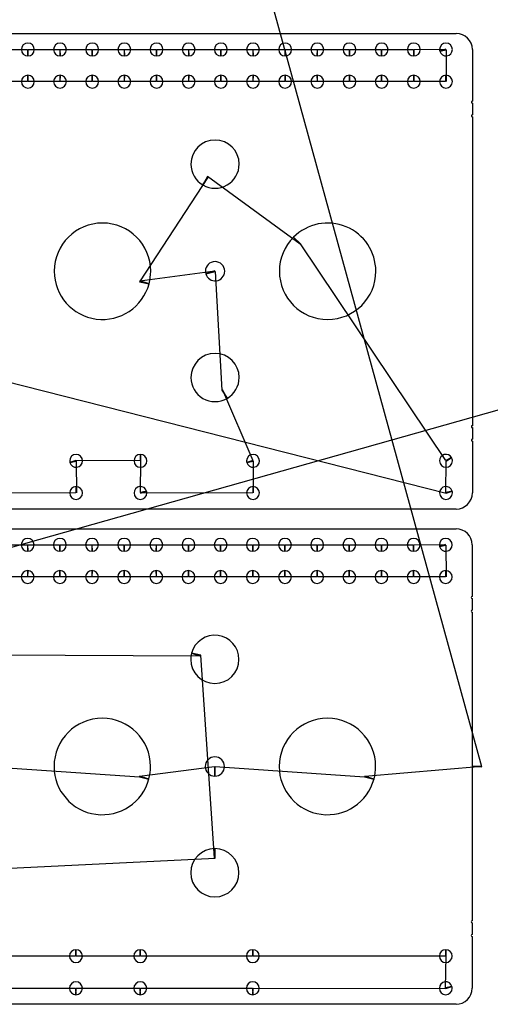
# Model space of a CAD drawing. Header units: inches. Extents: x 1 to 58.2, y 1 to 60.6.
# Tile 3 of 10: x 26.4 to 33.7, y 1 to 16.3. Entities that reach past the tile are written whole.
import ezdxf

# ---------------------------------------------------------------- set-up
doc = ezdxf.new("R2010")
doc.units = ezdxf.units.IN
doc.layers.get('0').update_dxf_attribs({"linetype": 'CONTINUOUS'})
for name, color, linetype in [('10', 7, 'CONTINUOUS'), ('3', 7, 'CONTINUOUS'), ('9', 7, 'CONTINUOUS')]:
    doc.layers.add(name, color=color, linetype=linetype)

msp = doc.modelspace()

# ---------------------------------------------------------------- linework, layer by layer
at = {"color": 0, "linetype": 'CONTINUOUS'}
for p, q in [((1, 1), (55.671, 16.411)), ((25.996, 15.855), (26.487, 15.855)), ((26.496, 15.855), (26.987, 15.855)), ((26.996, 15.855), (27.487, 15.855)), ((27.496, 15.855), (27.987, 15.855)), ((27.996, 15.855), (28.487, 15.855)), ((28.496, 15.855), (28.987, 15.855)), ((28.996, 15.855), (29.487, 15.855)), ((29.496, 15.855), (29.987, 15.855)), ((29.996, 15.855), (30.487, 15.855)), ((30.496, 15.855), (30.987, 15.855)), ((30.996, 15.855), (31.487, 15.855)), ((31.496, 15.855), (31.987, 15.855)), ((31.996, 15.855), (32.487, 15.855)), ((32.496, 15.855), (32.99, 15.86)), ((32.993, 15.851), (32.996, 15.356)), ((26.487, 15.356), (25.996, 15.356)), ((26.987, 15.356), (26.496, 15.356)), ((27.487, 15.356), (26.996, 15.356)), ((27.987, 15.356), (27.496, 15.356)), ((28.487, 15.356), (27.996, 15.356)), ((28.987, 15.356), (28.496, 15.356)), ((29.487, 15.356), (28.996, 15.356)), ((29.987, 15.356), (29.496, 15.356)), ((30.487, 15.356), (29.996, 15.356)), ((30.987, 15.356), (30.496, 15.356)), ((31.487, 15.356), (30.996, 15.356)), ((31.987, 15.356), (31.496, 15.356)), ((32.487, 15.356), (31.996, 15.356)), ((32.987, 15.356), (32.496, 15.356)), ((29.295, 13.875), (28.23, 12.244)), ((30.723, 12.826), (29.283, 13.882)), ((32.99, 9.46), (30.732, 12.835)), ((28.233, 12.257), (29.4, 12.412)), ((29.403, 12.4), (29.509, 10.555)), ((26.121, 10.702), (32.993, 8.952)), ((29.52, 10.562), (29.99, 9.461)), ((28.237, 9.456), (27.24, 9.461)), ((27.243, 9.452), (27.246, 8.956)), ((28.241, 8.961), (28.246, 9.456)), ((29.993, 9.452), (29.996, 8.956)), ((32.991, 8.961), (32.994, 9.453)), ((27.237, 8.956), (26.243, 8.952)), ((29.987, 8.956), (28.243, 8.952)), ((25.993, 8.149), (26.484, 8.149)), ((26.493, 8.149), (26.984, 8.149)), ((26.993, 8.149), (27.484, 8.149)), ((27.493, 8.149), (27.984, 8.149)), ((27.993, 8.149), (28.484, 8.149)), ((28.493, 8.149), (28.984, 8.149)), ((28.993, 8.149), (29.484, 8.149)), ((29.493, 8.149), (29.984, 8.149)), ((29.993, 8.149), (30.484, 8.149)), ((30.493, 8.149), (30.984, 8.149)), ((30.993, 8.149), (31.484, 8.149)), ((31.493, 8.149), (31.984, 8.149)), ((31.993, 8.149), (32.484, 8.149)), ((32.493, 8.149), (32.987, 8.153)), ((32.99, 8.145), (32.993, 7.649)), ((26.484, 7.649), (25.993, 7.649)), ((26.984, 7.649), (26.493, 7.649)), ((27.484, 7.649), (26.993, 7.649)), ((27.984, 7.649), (27.493, 7.649)), ((28.484, 7.649), (27.993, 7.649)), ((28.984, 7.649), (28.493, 7.649)), ((29.484, 7.649), (28.993, 7.649)), ((29.984, 7.649), (29.493, 7.649)), ((30.484, 7.649), (29.993, 7.649)), ((30.984, 7.649), (30.493, 7.649)), ((31.484, 7.649), (30.993, 7.649)), ((31.984, 7.649), (31.493, 7.649)), ((32.484, 7.649), (31.993, 7.649)), ((32.984, 7.649), (32.493, 7.649)), ((29.179, 6.419), (25.683, 6.432)), ((29.392, 3.272), (29.183, 6.432)), ((25.905, 4.699), (28.227, 4.538)), ((28.23, 4.551), (29.392, 4.699)), ((29.405, 4.699), (31.727, 4.538)), ((31.73, 4.551), (33.548, 4.706)), ((26.114, 3.112), (29.405, 3.272)), ((27.234, 1.75), (26.243, 1.75)), ((28.234, 1.75), (27.243, 1.75)), ((29.984, 1.75), (28.243, 1.75)), ((32.984, 1.75), (29.993, 1.75)), ((32.987, 1.254), (32.993, 1.75)), ((26.243, 1.25), (27.234, 1.25)), ((27.243, 1.25), (28.234, 1.25)), ((28.243, 1.25), (29.984, 1.25)), ((29.993, 1.25), (32.99, 1.246))]:
    msp.add_line(p, q, dxfattribs=at)
at = {"layer": '10', "color": 10, "linetype": 'CONTINUOUS'}
msp.add_line((33.548, 4.693), (28.321, 23.766), dxfattribs=at)
at = {"layer": '3', "color": 3, "linetype": 'CONTINUOUS'}
for p, q in [((1.332, 16.106), (33.152, 16.106)), ((33.402, 15.856), (33.402, 15.051)), ((33.402, 15.021), (33.402, 14.838)), ((33.402, 14.808), (33.402, 10.003)), ((33.402, 9.973), (33.402, 9.791)), ((33.402, 9.761), (33.402, 8.956)), ((33.152, 8.706), (1.332, 8.706)), ((1.329, 8.399), (33.149, 8.399)), ((33.399, 8.149), (33.399, 7.344)), ((33.399, 7.314), (33.399, 7.132)), ((33.399, 7.102), (33.399, 4.7)), ((33.399, 4.7), (33.399, 2.297)), ((33.399, 2.267), (33.399, 2.085)), ((33.399, 2.055), (33.399, 1.25)), ((33.149, 1), (1.329, 1))]:
    msp.add_line(p, q, dxfattribs=at)
for centre, radius, start, end in [((33.152, 15.856), 0.25, 360, 90), ((26.492, 15.856), 0.1, 360, 180), ((26.992, 15.856), 0.1, 360, 180), ((27.492, 15.856), 0.1, 360, 180), ((27.992, 15.856), 0.1, 360, 180), ((28.492, 15.856), 0.1, 360, 180), ((28.992, 15.856), 0.1, 360, 180), ((29.492, 15.856), 0.1, 360, 180), ((29.992, 15.856), 0.1, 360, 180), ((30.492, 15.856), 0.1, 360, 180), ((30.992, 15.856), 0.1, 360, 180), ((31.492, 15.856), 0.1, 360, 180), ((31.992, 15.856), 0.1, 360, 180), ((32.492, 15.856), 0.1, 360, 180), ((32.992, 15.856), 0.1, 360, 180), ((26.492, 15.856), 0.1, 180, 270), ((26.492, 15.856), 0.1, 270, 0), ((26.992, 15.856), 0.1, 180, 270), ((26.992, 15.856), 0.1, 270, 0), ((27.492, 15.856), 0.1, 180, 270), ((27.492, 15.856), 0.1, 270, 0), ((27.992, 15.856), 0.1, 180, 270), ((27.992, 15.856), 0.1, 270, 0), ((28.492, 15.856), 0.1, 180, 270), ((28.492, 15.856), 0.1, 270, 0), ((28.992, 15.856), 0.1, 180, 270), ((28.992, 15.856), 0.1, 270, 0), ((29.492, 15.856), 0.1, 180, 270), ((29.492, 15.856), 0.1, 270, 0), ((29.992, 15.856), 0.1, 180, 270), ((29.992, 15.856), 0.1, 270, 0), ((30.492, 15.856), 0.1, 180, 270), ((30.492, 15.856), 0.1, 270, 0), ((30.992, 15.856), 0.1, 180, 270), ((30.992, 15.856), 0.1, 270, 0), ((31.492, 15.856), 0.1, 180, 270), ((31.492, 15.856), 0.1, 270, 0), ((31.992, 15.856), 0.1, 180, 270), ((31.992, 15.856), 0.1, 270, 0), ((32.492, 15.856), 0.1, 180, 270), ((32.492, 15.856), 0.1, 270, 0), ((32.992, 15.856), 0.1, 180, 195), ((32.992, 15.856), 0.1, 195, 0), ((26.492, 15.356), 0.1, 90, 180), ((26.492, 15.356), 0.1, 180, 360), ((26.492, 15.356), 0.1, 360, 90), ((26.992, 15.356), 0.1, 90, 180), ((26.992, 15.356), 0.1, 180, 360), ((26.992, 15.356), 0.1, 360, 90), ((27.492, 15.356), 0.1, 90, 180), ((27.492, 15.356), 0.1, 180, 360), ((27.492, 15.356), 0.1, 360, 90), ((27.992, 15.356), 0.1, 90, 180), ((27.992, 15.356), 0.1, 180, 360), ((27.992, 15.356), 0.1, 360, 90), ((28.492, 15.356), 0.1, 90, 180), ((28.492, 15.356), 0.1, 180, 360), ((28.492, 15.356), 0.1, 360, 90), ((28.992, 15.356), 0.1, 90, 180), ((28.992, 15.356), 0.1, 180, 360), ((28.992, 15.356), 0.1, 360, 90), ((29.492, 15.356), 0.1, 90, 180), ((29.492, 15.356), 0.1, 180, 360), ((29.492, 15.356), 0.1, 360, 90), ((29.992, 15.356), 0.1, 90, 180), ((29.992, 15.356), 0.1, 180, 360), ((29.992, 15.356), 0.1, 360, 90), ((30.492, 15.356), 0.1, 90, 180), ((30.492, 15.356), 0.1, 180, 360), ((30.492, 15.356), 0.1, 360, 90), ((30.992, 15.356), 0.1, 90, 180), ((30.992, 15.356), 0.1, 180, 360), ((30.992, 15.356), 0.1, 360, 90), ((31.492, 15.356), 0.1, 90, 180), ((31.492, 15.356), 0.1, 180, 360), ((31.492, 15.356), 0.1, 360, 90), ((31.992, 15.356), 0.1, 90, 180), ((31.992, 15.356), 0.1, 180, 360), ((31.992, 15.356), 0.1, 360, 90), ((32.492, 15.356), 0.1, 90, 180), ((32.492, 15.356), 0.1, 180, 360), ((32.492, 15.356), 0.1, 360, 90), ((32.992, 15.356), 0.1, 90, 180), ((32.992, 15.356), 0.1, 180, 360), ((32.992, 15.356), 0.1, 360, 90), ((33.402, 15.036), 0.015, 90, 270), ((33.402, 14.823), 0.015, 90, 270), ((29.402, 14.073), 0.375, 360, 180), ((29.402, 14.073), 0.375, 180, 240), ((29.402, 14.073), 0.375, 240, 0), ((27.652, 12.406), 0.75, 360, 180), ((31.152, 12.406), 0.75, 360, 135), ((31.152, 12.406), 0.75, 135, 180), ((29.402, 12.406), 0.15, 360, 180), ((27.652, 12.406), 0.75, 180, 345), ((27.652, 12.406), 0.75, 345, 0), ((29.402, 12.406), 0.15, 180, 195), ((29.402, 12.406), 0.15, 195, 0), ((31.152, 12.406), 0.75, 180, 360), ((29.402, 10.753), 0.375, 360, 180), ((29.402, 10.753), 0.375, 180, 300), ((29.402, 10.753), 0.375, 300, 0), ((33.402, 9.988), 0.015, 90, 270), ((33.402, 9.776), 0.015, 90, 270), ((27.242, 9.456), 0.1, 360, 180), ((28.242, 9.456), 0.1, 90, 180), ((28.242, 9.456), 0.1, 360, 90), ((29.992, 9.456), 0.1, 360, 180), ((32.992, 9.456), 0.1, 30, 180), ((32.992, 9.456), 0.1, 360, 30), ((27.242, 9.456), 0.1, 180, 195), ((27.242, 9.456), 0.1, 195, 0), ((28.242, 9.456), 0.1, 180, 360), ((29.992, 9.456), 0.1, 180, 195), ((29.992, 9.456), 0.1, 195, 0), ((32.992, 9.456), 0.1, 180, 360), ((27.242, 8.956), 0.1, 90, 180), ((27.242, 8.956), 0.1, 360, 90), ((28.242, 8.956), 0.1, 15, 180), ((29.992, 8.956), 0.1, 90, 180), ((29.992, 8.956), 0.1, 360, 90), ((32.992, 8.956), 0.1, 15, 180), ((27.242, 8.956), 0.1, 180, 360), ((28.242, 8.956), 0.1, 180, 360), ((28.242, 8.956), 0.1, 360, 15), ((29.992, 8.956), 0.1, 180, 360), ((32.992, 8.956), 0.1, 180, 360), ((32.992, 8.956), 0.1, 360, 15), ((33.152, 8.956), 0.25, 270, 0), ((33.149, 8.149), 0.25, 360, 90), ((26.489, 8.149), 0.1, 360, 180), ((26.489, 8.149), 0.1, 180, 270), ((26.489, 8.149), 0.1, 270, 0), ((26.989, 8.149), 0.1, 360, 180), ((26.989, 8.149), 0.1, 180, 270), ((26.989, 8.149), 0.1, 270, 0), ((27.489, 8.149), 0.1, 360, 180), ((27.489, 8.149), 0.1, 180, 270), ((27.489, 8.149), 0.1, 270, 0), ((27.989, 8.149), 0.1, 360, 180), ((27.989, 8.149), 0.1, 180, 270), ((27.989, 8.149), 0.1, 270, 0), ((28.489, 8.149), 0.1, 360, 180), ((28.489, 8.149), 0.1, 180, 270), ((28.489, 8.149), 0.1, 270, 0), ((28.989, 8.149), 0.1, 360, 180), ((28.989, 8.149), 0.1, 180, 270), ((28.989, 8.149), 0.1, 270, 0), ((29.489, 8.149), 0.1, 360, 180), ((29.489, 8.149), 0.1, 180, 270), ((29.489, 8.149), 0.1, 270, 0), ((29.989, 8.149), 0.1, 360, 180), ((29.989, 8.149), 0.1, 180, 270), ((29.989, 8.149), 0.1, 270, 0), ((30.489, 8.149), 0.1, 360, 180), ((30.489, 8.149), 0.1, 180, 270), ((30.489, 8.149), 0.1, 270, 0), ((30.989, 8.149), 0.1, 360, 180), ((30.989, 8.149), 0.1, 180, 270), ((30.989, 8.149), 0.1, 270, 0), ((31.489, 8.149), 0.1, 360, 180), ((31.489, 8.149), 0.1, 180, 270), ((31.489, 8.149), 0.1, 270, 0), ((31.989, 8.149), 0.1, 360, 180), ((31.989, 8.149), 0.1, 180, 270), ((31.989, 8.149), 0.1, 270, 0), ((32.489, 8.149), 0.1, 360, 180), ((32.489, 8.149), 0.1, 180, 270), ((32.489, 8.149), 0.1, 270, 0), ((32.989, 8.149), 0.1, 360, 180), ((32.989, 8.149), 0.1, 180, 195), ((32.989, 8.149), 0.1, 195, 0), ((26.489, 7.649), 0.1, 90, 180), ((26.489, 7.649), 0.1, 360, 90), ((26.989, 7.649), 0.1, 90, 180), ((26.989, 7.649), 0.1, 360, 90), ((27.489, 7.649), 0.1, 90, 180), ((27.489, 7.649), 0.1, 360, 90), ((27.989, 7.649), 0.1, 90, 180), ((27.989, 7.649), 0.1, 360, 90), ((28.489, 7.649), 0.1, 90, 180), ((28.489, 7.649), 0.1, 360, 90), ((28.989, 7.649), 0.1, 90, 180), ((28.989, 7.649), 0.1, 360, 90), ((29.489, 7.649), 0.1, 90, 180), ((29.489, 7.649), 0.1, 360, 90), ((29.989, 7.649), 0.1, 90, 180), ((29.989, 7.649), 0.1, 360, 90), ((30.489, 7.649), 0.1, 90, 180), ((30.489, 7.649), 0.1, 360, 90), ((30.989, 7.649), 0.1, 90, 180), ((30.989, 7.649), 0.1, 360, 90), ((31.489, 7.649), 0.1, 90, 180), ((31.489, 7.649), 0.1, 360, 90), ((31.989, 7.649), 0.1, 90, 180), ((31.989, 7.649), 0.1, 360, 90), ((32.489, 7.649), 0.1, 90, 180), ((32.489, 7.649), 0.1, 360, 90), ((32.989, 7.649), 0.1, 90, 180), ((32.989, 7.649), 0.1, 360, 90), ((26.489, 7.649), 0.1, 180, 360), ((26.989, 7.649), 0.1, 180, 360), ((27.489, 7.649), 0.1, 180, 360), ((27.989, 7.649), 0.1, 180, 360), ((28.489, 7.649), 0.1, 180, 360), ((28.989, 7.649), 0.1, 180, 360), ((29.489, 7.649), 0.1, 180, 360), ((29.989, 7.649), 0.1, 180, 360), ((30.489, 7.649), 0.1, 180, 360), ((30.989, 7.649), 0.1, 180, 360), ((31.489, 7.649), 0.1, 180, 360), ((31.989, 7.649), 0.1, 180, 360), ((32.489, 7.649), 0.1, 180, 360), ((32.989, 7.649), 0.1, 180, 360), ((33.399, 7.329), 0.015, 90, 270), ((33.399, 7.117), 0.015, 90, 270), ((29.399, 6.367), 0.375, 360, 165), ((29.399, 6.367), 0.375, 165, 180), ((29.399, 6.367), 0.375, 180, 360), ((27.649, 4.7), 0.75, 360, 180), ((31.149, 4.7), 0.75, 360, 180), ((29.399, 4.7), 0.15, 360, 180), ((27.649, 4.7), 0.75, 180, 345), ((27.649, 4.7), 0.75, 345, 0), ((29.399, 4.7), 0.15, 180, 270), ((29.399, 4.7), 0.15, 270, 0), ((31.149, 4.7), 0.75, 180, 345), ((31.149, 4.7), 0.75, 345, 0), ((29.399, 3.047), 0.375, 90, 180), ((29.399, 3.047), 0.375, 360, 90), ((29.399, 3.047), 0.375, 180, 360), ((33.399, 2.282), 0.015, 90, 270), ((33.399, 2.07), 0.015, 90, 270), ((27.239, 1.75), 0.1, 90, 180), ((27.239, 1.75), 0.1, 360, 90), ((28.239, 1.75), 0.1, 90, 180), ((28.239, 1.75), 0.1, 360, 90), ((29.989, 1.75), 0.1, 90, 180), ((29.989, 1.75), 0.1, 360, 90), ((32.989, 1.75), 0.1, 90, 180), ((32.989, 1.75), 0.1, 360, 90), ((27.239, 1.75), 0.1, 180, 360), ((28.239, 1.75), 0.1, 180, 360), ((29.989, 1.75), 0.1, 180, 360), ((32.989, 1.75), 0.1, 180, 360), ((27.239, 1.25), 0.1, 360, 180), ((27.239, 1.25), 0.1, 180, 270), ((27.239, 1.25), 0.1, 270, 0), ((28.239, 1.25), 0.1, 360, 180), ((28.239, 1.25), 0.1, 180, 270), ((28.239, 1.25), 0.1, 270, 0), ((29.989, 1.25), 0.1, 360, 180), ((29.989, 1.25), 0.1, 180, 270), ((29.989, 1.25), 0.1, 270, 0), ((32.989, 1.25), 0.1, 15, 180), ((32.989, 1.25), 0.1, 180, 360), ((32.989, 1.25), 0.1, 360, 15), ((33.149, 1.25), 0.25, 270, 0)]:
    msp.add_arc(centre, radius, start, end, dxfattribs=at)
at = {"layer": '9', "color": 9, "linetype": 'CONTINUOUS'}
for p, q in [((26.487, 15.855), (26.492, 15.756)), ((26.492, 15.756), (26.496, 15.855)), ((26.987, 15.855), (26.992, 15.756)), ((26.992, 15.756), (26.996, 15.855)), ((27.487, 15.855), (27.492, 15.756)), ((27.492, 15.756), (27.496, 15.855)), ((27.987, 15.855), (27.992, 15.756)), ((27.992, 15.756), (27.996, 15.855)), ((28.487, 15.855), (28.492, 15.756)), ((28.492, 15.756), (28.496, 15.855)), ((28.987, 15.855), (28.992, 15.756)), ((28.992, 15.756), (28.996, 15.855)), ((29.487, 15.855), (29.492, 15.756)), ((29.492, 15.756), (29.496, 15.855)), ((29.987, 15.855), (29.992, 15.756)), ((29.992, 15.756), (29.996, 15.855)), ((30.487, 15.855), (30.492, 15.756)), ((30.492, 15.756), (30.496, 15.855)), ((30.987, 15.855), (30.992, 15.756)), ((30.992, 15.756), (30.996, 15.855)), ((31.487, 15.855), (31.492, 15.756)), ((31.492, 15.756), (31.496, 15.855)), ((31.987, 15.855), (31.992, 15.756)), ((31.992, 15.756), (31.996, 15.855)), ((32.487, 15.855), (32.492, 15.756)), ((32.492, 15.756), (32.496, 15.855)), ((32.99, 15.86), (32.895, 15.83)), ((32.895, 15.83), (32.993, 15.851)), ((26.492, 15.456), (26.487, 15.356)), ((26.496, 15.356), (26.492, 15.456)), ((26.992, 15.456), (26.987, 15.356)), ((26.996, 15.356), (26.992, 15.456)), ((27.492, 15.456), (27.487, 15.356)), ((27.496, 15.356), (27.492, 15.456)), ((27.992, 15.456), (27.987, 15.356)), ((27.996, 15.356), (27.992, 15.456)), ((28.492, 15.456), (28.487, 15.356)), ((28.496, 15.356), (28.492, 15.456)), ((28.992, 15.456), (28.987, 15.356)), ((28.996, 15.356), (28.992, 15.456)), ((29.492, 15.456), (29.487, 15.356)), ((29.496, 15.356), (29.492, 15.456)), ((29.992, 15.456), (29.987, 15.356)), ((29.996, 15.356), (29.992, 15.456)), ((30.492, 15.456), (30.487, 15.356)), ((30.496, 15.356), (30.492, 15.456)), ((30.992, 15.456), (30.987, 15.356)), ((30.996, 15.356), (30.992, 15.456)), ((31.492, 15.456), (31.487, 15.356)), ((31.496, 15.356), (31.492, 15.456)), ((31.992, 15.456), (31.987, 15.356)), ((31.996, 15.356), (31.992, 15.456)), ((32.492, 15.456), (32.487, 15.356)), ((32.496, 15.356), (32.492, 15.456)), ((32.992, 15.456), (32.987, 15.356)), ((32.996, 15.356), (32.992, 15.456)), ((29.283, 13.882), (29.214, 13.749)), ((29.214, 13.749), (29.295, 13.875)), ((30.732, 12.835), (30.621, 12.936)), ((30.621, 12.936), (30.723, 12.826)), ((29.4, 12.412), (29.257, 12.367)), ((28.376, 12.212), (28.233, 12.257)), ((29.257, 12.367), (29.403, 12.4)), ((28.23, 12.244), (28.376, 12.212)), ((29.509, 10.555), (29.589, 10.429)), ((29.589, 10.429), (29.52, 10.562)), ((28.242, 9.556), (28.237, 9.456)), ((28.246, 9.456), (28.242, 9.556)), ((33.078, 9.506), (32.99, 9.46)), ((32.994, 9.453), (33.078, 9.506)), ((27.24, 9.461), (27.145, 9.431)), ((27.145, 9.431), (27.243, 9.452)), ((29.99, 9.461), (29.895, 9.431)), ((29.895, 9.431), (29.993, 9.452)), ((27.242, 9.056), (27.237, 8.956)), ((27.246, 8.956), (27.242, 9.056)), ((29.992, 9.056), (29.987, 8.956)), ((29.996, 8.956), (29.992, 9.056)), ((28.338, 8.982), (28.241, 8.961)), ((28.243, 8.952), (28.338, 8.982)), ((33.088, 8.982), (32.991, 8.961)), ((32.993, 8.952), (33.088, 8.982)), ((26.484, 8.149), (26.489, 8.049)), ((26.489, 8.049), (26.493, 8.149)), ((26.984, 8.149), (26.989, 8.049)), ((26.989, 8.049), (26.993, 8.149)), ((27.484, 8.149), (27.489, 8.049)), ((27.489, 8.049), (27.493, 8.149)), ((27.984, 8.149), (27.989, 8.049)), ((27.989, 8.049), (27.993, 8.149)), ((28.484, 8.149), (28.489, 8.049)), ((28.489, 8.049), (28.493, 8.149)), ((28.984, 8.149), (28.989, 8.049)), ((28.989, 8.049), (28.993, 8.149)), ((29.484, 8.149), (29.489, 8.049)), ((29.489, 8.049), (29.493, 8.149)), ((29.984, 8.149), (29.989, 8.049)), ((29.989, 8.049), (29.993, 8.149)), ((30.484, 8.149), (30.489, 8.049)), ((30.489, 8.049), (30.493, 8.149)), ((30.984, 8.149), (30.989, 8.049)), ((30.989, 8.049), (30.993, 8.149)), ((31.484, 8.149), (31.489, 8.049)), ((31.489, 8.049), (31.493, 8.149)), ((31.984, 8.149), (31.989, 8.049)), ((31.989, 8.049), (31.993, 8.149)), ((32.484, 8.149), (32.489, 8.049)), ((32.489, 8.049), (32.493, 8.149)), ((32.987, 8.153), (32.892, 8.123)), ((32.892, 8.123), (32.99, 8.145)), ((26.489, 7.749), (26.484, 7.649)), ((26.493, 7.649), (26.489, 7.749)), ((26.989, 7.749), (26.984, 7.649)), ((26.993, 7.649), (26.989, 7.749)), ((27.489, 7.749), (27.484, 7.649)), ((27.493, 7.649), (27.489, 7.749)), ((27.989, 7.749), (27.984, 7.649)), ((27.993, 7.649), (27.989, 7.749)), ((28.489, 7.749), (28.484, 7.649)), ((28.493, 7.649), (28.489, 7.749)), ((28.989, 7.749), (28.984, 7.649)), ((28.993, 7.649), (28.989, 7.749)), ((29.489, 7.749), (29.484, 7.649)), ((29.493, 7.649), (29.489, 7.749)), ((29.989, 7.749), (29.984, 7.649)), ((29.993, 7.649), (29.989, 7.749)), ((30.489, 7.749), (30.484, 7.649)), ((30.493, 7.649), (30.489, 7.749)), ((30.989, 7.749), (30.984, 7.649)), ((30.993, 7.649), (30.989, 7.749)), ((31.489, 7.749), (31.484, 7.649)), ((31.493, 7.649), (31.489, 7.749)), ((31.989, 7.749), (31.984, 7.649)), ((31.993, 7.649), (31.989, 7.749)), ((32.489, 7.749), (32.484, 7.649)), ((32.493, 7.649), (32.489, 7.749)), ((32.989, 7.749), (32.984, 7.649)), ((32.993, 7.649), (32.989, 7.749)), ((29.183, 6.432), (29.036, 6.464)), ((29.036, 6.464), (29.179, 6.419)), ((29.392, 4.699), (29.399, 4.55)), ((29.399, 4.55), (29.405, 4.699)), ((33.548, 4.706), (33.399, 4.7)), ((33.399, 4.7), (33.548, 4.693)), ((28.227, 4.538), (28.373, 4.505)), ((28.373, 4.505), (28.23, 4.551)), ((31.727, 4.538), (31.873, 4.505)), ((31.873, 4.505), (31.73, 4.551)), ((29.399, 3.422), (29.392, 3.272)), ((29.405, 3.272), (29.399, 3.422)), ((27.239, 1.85), (27.234, 1.75)), ((27.243, 1.75), (27.239, 1.85)), ((28.239, 1.85), (28.234, 1.75)), ((28.243, 1.75), (28.239, 1.85)), ((29.989, 1.85), (29.984, 1.75)), ((29.993, 1.75), (29.989, 1.85)), ((32.989, 1.85), (32.984, 1.75)), ((32.993, 1.75), (32.989, 1.85)), ((27.234, 1.25), (27.239, 1.15)), ((27.239, 1.15), (27.243, 1.25)), ((28.234, 1.25), (28.239, 1.15)), ((28.239, 1.15), (28.243, 1.25)), ((29.984, 1.25), (29.989, 1.15)), ((29.989, 1.15), (29.993, 1.25)), ((33.085, 1.276), (32.987, 1.254)), ((32.99, 1.246), (33.085, 1.276))]:
    msp.add_line(p, q, dxfattribs=at)

doc.saveas('drawing.dxf')
